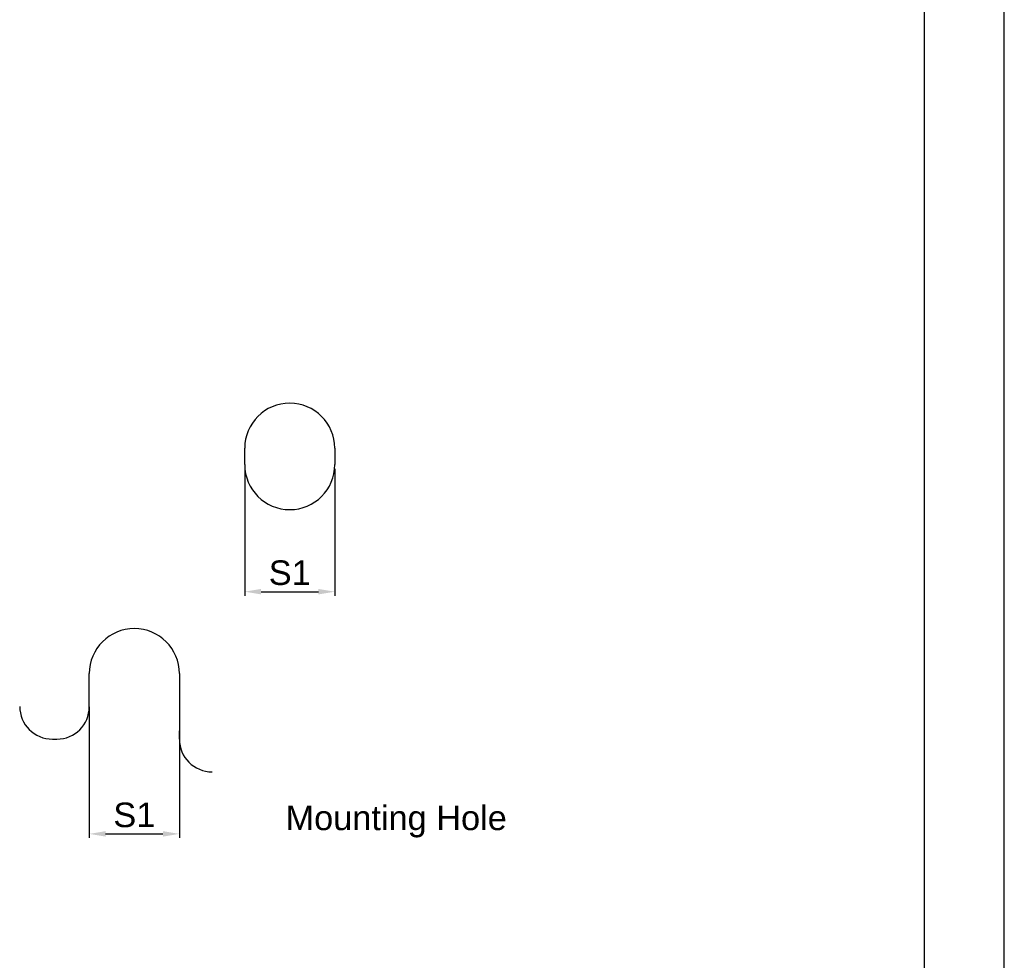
# Model space of a CAD drawing. Header units: millimetres. Extents: x 88 to 1193, y 471 to 1243.
# Tile 39 of 47: x 393 to 634, y 767 to 997. Entities that reach past the tile are written whole.
import ezdxf

# ---------------------------------------------------------------- set-up
doc = ezdxf.new("R2010")
doc.units = ezdxf.units.MM
doc.header["$LTSCALE"] = 20
doc.header["$PDMODE"] = 3
doc.header["$PDSIZE"] = 0.3
doc.layers.get('0').update_dxf_attribs({"linetype": 'CONTINUOUS'})
doc.layers.get('Defpoints').update_dxf_attribs({"linetype": 'CONTINUOUS'})
doc.layers.add('DIM', color=6, linetype='CONTINUOUS')
doc.layers.add('M300-A-HSK-ADXF_CONTINUOUS_LINE', color=7, linetype='CONTINUOUS')
doc.styles.get("Standard").update_dxf_attribs({"font": 'arial.ttf'})
doc.dimstyles.get("Standard").update_dxf_attribs({"dimtxt": 6, "dimasz": 4, "dimexe": 1, "dimexo": 1, "dimgap": 0.09, "dimtad": 1, "dimdec": 1, "dimzin": 0, "dimdsep": 46, "dimtxsty": 'Standard', "dimblk": '_FILLED', "dimcen": 0.09, "dimclrd": 256, "dimclre": 256, "dimadec": 0, "dimazin": 0, "dimtp": 0.1, "dimtm": 0.1, "dimtfac": 1, "dimtdec": 1, "dimtmove": 0, "dimatfit": 3, "dimldrblk": '_FILLED', "dimfxl": 1, "dimtolj": 1, "dimtzin": 0, "dimlwe": -1, "dimarcsym": 0})

# ---------------------------------------------------------------- blocks, each defined once
blk = doc.blocks.new('_FILLED')
at = {"color": 0, "linetype": 'ByBlock'}
blk.add_solid([(0, 0), (-1, 0.167), (-1, -0.167)], dxfattribs=at)
blk = doc.blocks.new('*D1')
at = {"layer": 'Defpoints', "color": 0, "transparency": 16777216}
for p in [(410.09, 829.72), (432.09, 824.68), (432.09, 797.68)]:
    blk.add_point(p, dxfattribs=at)
at = {"layer": 'DIM', "color": 7, "transparency": 16777216}
for p, q in [((410.09, 828.72), (410.09, 796.68)), ((432.09, 823.68), (432.09, 796.68))]:
    blk.add_line(p, q, dxfattribs=at)
at = {"layer": 'DIM', "color": 7, "lineweight": -2, "transparency": 16777216}
blk.add_line((414.09, 797.68), (428.09, 797.68), dxfattribs=at)
at = {"layer": 'DIM', "color": 7, "lineweight": -2, "transparency": 16777216, "xscale": 4, "yscale": 4, "zscale": 4, "rotation": 180}
blk.add_blockref('_FILLED', (410.09, 797.68), dxfattribs=at)
at = {"layer": 'DIM', "color": 7, "lineweight": -2, "transparency": 16777216, "xscale": 4, "yscale": 4, "zscale": 4}
blk.add_blockref('_FILLED', (432.09, 797.68), dxfattribs=at)
at = {"layer": 'DIM', "color": 0, "transparency": 16777216, "insert": (421.09, 802.28), "char_height": 6, "attachment_point": 5}
blk.add_mtext('\\A1;S1', dxfattribs=at)
blk = doc.blocks.new('*D2')
at = {"layer": 'Defpoints', "color": 0, "transparency": 16777216}
for p in [(448.05, 887.88), (470.05, 887.88), (470.05, 856.84)]:
    blk.add_point(p, dxfattribs=at)
at = {"layer": 'DIM', "color": 7, "transparency": 16777216}
for p, q in [((448.05, 886.88), (448.05, 855.84)), ((470.05, 886.88), (470.05, 855.84))]:
    blk.add_line(p, q, dxfattribs=at)
at = {"layer": 'DIM', "color": 7, "lineweight": -2, "transparency": 16777216}
blk.add_line((452.05, 856.84), (466.05, 856.84), dxfattribs=at)
at = {"layer": 'DIM', "color": 7, "lineweight": -2, "transparency": 16777216, "xscale": 4, "yscale": 4, "zscale": 4, "rotation": 180}
blk.add_blockref('_FILLED', (448.05, 856.84), dxfattribs=at)
at = {"layer": 'DIM', "color": 7, "lineweight": -2, "transparency": 16777216, "xscale": 4, "yscale": 4, "zscale": 4}
blk.add_blockref('_FILLED', (470.05, 856.84), dxfattribs=at)
at = {"layer": 'DIM', "color": 0, "transparency": 16777216, "insert": (459.05, 861.44), "char_height": 6, "attachment_point": 5}
blk.add_mtext('\\A1;S1', dxfattribs=at)

msp = doc.modelspace()

# ---------------------------------------------------------------- linework, layer by layer
at = {"color": 7}
for p, q in [((633.55, 470.71), (633.55, 1242.91)), ((614.05, 490.21), (614.05, 1223.41))]:
    msp.add_line(p, q, dxfattribs=at)
at = {"layer": 'M300-A-HSK-ADXF_CONTINUOUS_LINE', "color": 7, "linetype": 'Continuous'}
for p, q in [((448.05, 887.88), (448.05, 891.88)), ((470.05, 891.88), (470.05, 887.88)), ((410.09, 828.72), (410.09, 836.82)), ((432.09, 836.82), (432.09, 822.82)), ((432.09, 820.82), (432.09, 822.82)), ((401.09, 820.82), (402.19, 820.82))]:
    msp.add_line(p, q, dxfattribs=at)
for centre, radius, start, end in [((459.05, 891.88), 11, 0, 180), ((459.05, 887.88), 11, 180, 0), ((421.09, 836.82), 11, 0, 180), ((401.09, 828.82), 8, 180, 270), ((402.19, 828.72), 7.9, 270, 0), ((440.09, 820.82), 8, 180, 270)]:
    msp.add_arc(centre, radius, start, end, dxfattribs=at)

# ---------------------------------------------------------------- texts
at = {"layer": 'DIM', "color": 7, "insert": (458.01, 804.59), "char_height": 6, "width": 57.5003, "attachment_point": 1}
msp.add_mtext('Mounting Hole', dxfattribs=at)

# ---------------------------------------------------------------- dimensions: what is measured, and where the dimension line sits
at = {"layer": 'DIM', "color": 7}
for base, p1, p2, picture, middle in [((470.05, 856.84), (448.05, 887.88), (470.05, 887.88), '*D2', (459.05, 861.44)), ((432.09, 797.68), (410.09, 829.72), (432.09, 824.68), '*D1', (421.09, 802.28))]:
    dim = msp.add_linear_dim(base=base, p1=p1, p2=p2, text='S1', dimstyle='Standard', override={"dimgap": 1.5, "dimclrd": 7, "dimclre": 7, "dimarcsym": 1}, dxfattribs=at)
    dim.commit()
    dim.dimension.update_dxf_attribs({"geometry": picture, "text_midpoint": middle})

doc.saveas('drawing.dxf')
